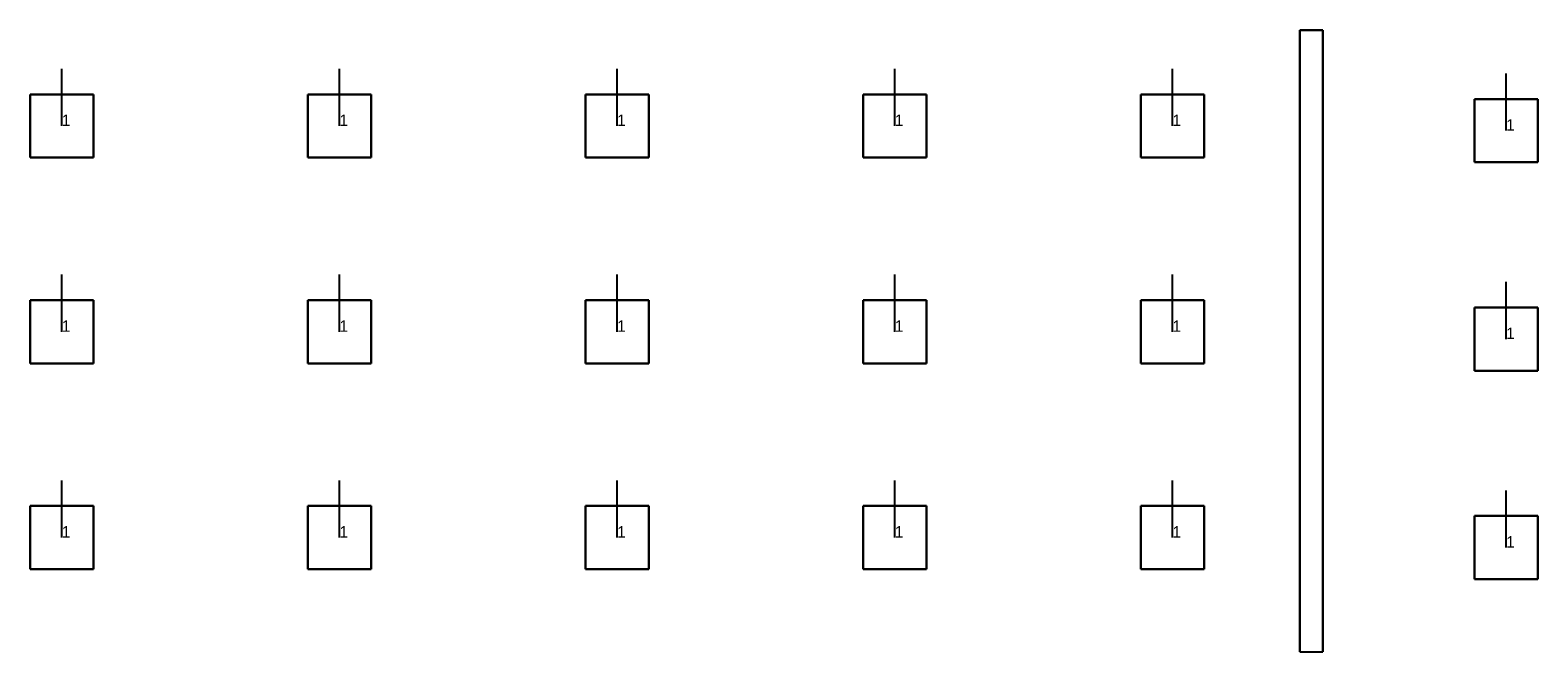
# Model space of a CAD drawing. Extents: x 85379 to 148397, y -489254 to -458533.
# Tile 1 of 5: x 85379 to 98554, y -464404 to -458966. Entities that reach past the tile are written whole.
import ezdxf

# ---------------------------------------------------------------- set-up
doc = ezdxf.new("R2010")
doc.units = 0
doc.header["$MEASUREMENT"] = 0
for name, color, linetype in [('DLXFURN', 5, 'Continuous'), ('DLXLUM', 2, 'Continuous'), ('DLXLUMEX', 2, 'Continuous')]:
    doc.layers.add(name, color=color, linetype=linetype)

# ---------------------------------------------------------------- blocks, each defined once
blk = doc.blocks.new('*U43')
at = {"color": 1}
blk.add_line((0, 0), (0, 500), dxfattribs=at)
for p, q in [((276.5, 276.5), (-276.5, 276.5)), ((-276.5, 276.5), (-276.5, -276.5)), ((-276.5, 276.5), (-276.5, -276.5)), ((-276.5, -276.5), (-276.5, 276.5)), ((-276.5, 276.5), (-276.5, 276.5)), ((276.5, 276.5), (-276.5, 276.5)), ((-276.5, 276.5), (-276.5, 276.5)), ((-276.5, 276.5), (276.5, 276.5)), ((-276.5, -276.5), (-276.5, 276.5)), ((-276.5, 276.5), (276.5, 276.5)), ((276.5, -276.5), (276.5, 276.5)), ((276.5, 276.5), (276.5, 276.5)), ((276.5, -276.5), (276.5, 276.5)), ((276.5, 276.5), (276.5, 276.5)), ((276.5, 276.5), (276.5, -276.5)), ((276.5, 276.5), (276.5, -276.5)), ((-276.5, -276.5), (276.5, -276.5)), ((-276.5, -276.5), (276.5, -276.5)), ((276.5, -276.5), (-276.5, -276.5)), ((-276.5, -276.5), (-276.5, -276.5)), ((-276.5, -276.5), (-276.5, -276.5)), ((276.5, -276.5), (-276.5, -276.5)), ((276.5, -276.5), (276.5, -276.5)), ((276.5, -276.5), (276.5, -276.5))]:
    blk.add_line(p, q)
at = {"layer": 'DLXLUMEX', "color": 7}
blk.add_text('1', height=100, dxfattribs=at).set_placement((0, 0))
blk = doc.blocks.new('*U45')
at = {"color": 1}
blk.add_line((0, 0), (0, 500), dxfattribs=at)
for p, q in [((276.5, 276.5), (-276.5, 276.5)), ((-276.5, 276.5), (-276.5, -276.5)), ((-276.5, 276.5), (-276.5, -276.5)), ((-276.5, -276.5), (-276.5, 276.5)), ((-276.5, 276.5), (-276.5, 276.5)), ((276.5, 276.5), (-276.5, 276.5)), ((-276.5, 276.5), (-276.5, 276.5)), ((-276.5, 276.5), (276.5, 276.5)), ((-276.5, -276.5), (-276.5, 276.5)), ((-276.5, 276.5), (276.5, 276.5)), ((276.5, -276.5), (276.5, 276.5)), ((276.5, 276.5), (276.5, 276.5)), ((276.5, -276.5), (276.5, 276.5)), ((276.5, 276.5), (276.5, 276.5)), ((276.5, 276.5), (276.5, -276.5)), ((276.5, 276.5), (276.5, -276.5)), ((-276.5, -276.5), (276.5, -276.5)), ((-276.5, -276.5), (276.5, -276.5)), ((276.5, -276.5), (-276.5, -276.5)), ((-276.5, -276.5), (-276.5, -276.5)), ((-276.5, -276.5), (-276.5, -276.5)), ((276.5, -276.5), (-276.5, -276.5)), ((276.5, -276.5), (276.5, -276.5)), ((276.5, -276.5), (276.5, -276.5))]:
    blk.add_line(p, q)
at = {"layer": 'DLXLUMEX', "color": 7}
blk.add_text('1', height=100, dxfattribs=at).set_placement((0, 0))
blk = doc.blocks.new('*U46')
at = {"color": 1}
blk.add_line((0, 0), (0, 500), dxfattribs=at)
for p, q in [((276.5, 276.5), (-276.5, 276.5)), ((-276.5, 276.5), (-276.5, -276.5)), ((-276.5, 276.5), (-276.5, -276.5)), ((-276.5, -276.5), (-276.5, 276.5)), ((-276.5, 276.5), (-276.5, 276.5)), ((276.5, 276.5), (-276.5, 276.5)), ((-276.5, 276.5), (-276.5, 276.5)), ((-276.5, 276.5), (276.5, 276.5)), ((-276.5, -276.5), (-276.5, 276.5)), ((-276.5, 276.5), (276.5, 276.5)), ((276.5, -276.5), (276.5, 276.5)), ((276.5, 276.5), (276.5, 276.5)), ((276.5, -276.5), (276.5, 276.5)), ((276.5, 276.5), (276.5, 276.5)), ((276.5, 276.5), (276.5, -276.5)), ((276.5, 276.5), (276.5, -276.5)), ((-276.5, -276.5), (276.5, -276.5)), ((-276.5, -276.5), (276.5, -276.5)), ((276.5, -276.5), (-276.5, -276.5)), ((-276.5, -276.5), (-276.5, -276.5)), ((-276.5, -276.5), (-276.5, -276.5)), ((276.5, -276.5), (-276.5, -276.5)), ((276.5, -276.5), (276.5, -276.5)), ((276.5, -276.5), (276.5, -276.5))]:
    blk.add_line(p, q)
at = {"layer": 'DLXLUMEX', "color": 7}
blk.add_text('1', height=100, dxfattribs=at).set_placement((0, 0))
blk = doc.blocks.new('*U47')
at = {"color": 1}
blk.add_line((0, 0), (0, 500), dxfattribs=at)
for p, q in [((276.5, 276.5), (-276.5, 276.5)), ((-276.5, 276.5), (-276.5, -276.5)), ((-276.5, 276.5), (-276.5, -276.5)), ((-276.5, -276.5), (-276.5, 276.5)), ((-276.5, 276.5), (-276.5, 276.5)), ((276.5, 276.5), (-276.5, 276.5)), ((-276.5, 276.5), (-276.5, 276.5)), ((-276.5, 276.5), (276.5, 276.5)), ((-276.5, -276.5), (-276.5, 276.5)), ((-276.5, 276.5), (276.5, 276.5)), ((276.5, -276.5), (276.5, 276.5)), ((276.5, 276.5), (276.5, 276.5)), ((276.5, -276.5), (276.5, 276.5)), ((276.5, 276.5), (276.5, 276.5)), ((276.5, 276.5), (276.5, -276.5)), ((276.5, 276.5), (276.5, -276.5)), ((-276.5, -276.5), (276.5, -276.5)), ((-276.5, -276.5), (276.5, -276.5)), ((276.5, -276.5), (-276.5, -276.5)), ((-276.5, -276.5), (-276.5, -276.5)), ((-276.5, -276.5), (-276.5, -276.5)), ((276.5, -276.5), (-276.5, -276.5)), ((276.5, -276.5), (276.5, -276.5)), ((276.5, -276.5), (276.5, -276.5))]:
    blk.add_line(p, q)
at = {"layer": 'DLXLUMEX', "color": 7}
blk.add_text('1', height=100, dxfattribs=at).set_placement((0, 0))
blk = doc.blocks.new('*U48')
at = {"color": 1}
blk.add_line((0, 0), (0, 500), dxfattribs=at)
for p, q in [((276.5, 276.5), (-276.5, 276.5)), ((-276.5, 276.5), (-276.5, -276.5)), ((-276.5, 276.5), (-276.5, -276.5)), ((-276.5, -276.5), (-276.5, 276.5)), ((-276.5, 276.5), (-276.5, 276.5)), ((276.5, 276.5), (-276.5, 276.5)), ((-276.5, 276.5), (-276.5, 276.5)), ((-276.5, 276.5), (276.5, 276.5)), ((-276.5, -276.5), (-276.5, 276.5)), ((-276.5, 276.5), (276.5, 276.5)), ((276.5, -276.5), (276.5, 276.5)), ((276.5, 276.5), (276.5, 276.5)), ((276.5, -276.5), (276.5, 276.5)), ((276.5, 276.5), (276.5, 276.5)), ((276.5, 276.5), (276.5, -276.5)), ((276.5, 276.5), (276.5, -276.5)), ((-276.5, -276.5), (276.5, -276.5)), ((-276.5, -276.5), (276.5, -276.5)), ((276.5, -276.5), (-276.5, -276.5)), ((-276.5, -276.5), (-276.5, -276.5)), ((-276.5, -276.5), (-276.5, -276.5)), ((276.5, -276.5), (-276.5, -276.5)), ((276.5, -276.5), (276.5, -276.5)), ((276.5, -276.5), (276.5, -276.5))]:
    blk.add_line(p, q)
at = {"layer": 'DLXLUMEX', "color": 7}
blk.add_text('1', height=100, dxfattribs=at).set_placement((0, 0))
blk = doc.blocks.new('*U49')
at = {"color": 1}
blk.add_line((0, 0), (0, 500), dxfattribs=at)
for p, q in [((276.5, 276.5), (-276.5, 276.5)), ((-276.5, 276.5), (-276.5, -276.5)), ((-276.5, 276.5), (-276.5, -276.5)), ((-276.5, -276.5), (-276.5, 276.5)), ((-276.5, 276.5), (-276.5, 276.5)), ((276.5, 276.5), (-276.5, 276.5)), ((-276.5, 276.5), (-276.5, 276.5)), ((-276.5, 276.5), (276.5, 276.5)), ((-276.5, -276.5), (-276.5, 276.5)), ((-276.5, 276.5), (276.5, 276.5)), ((276.5, -276.5), (276.5, 276.5)), ((276.5, 276.5), (276.5, 276.5)), ((276.5, -276.5), (276.5, 276.5)), ((276.5, 276.5), (276.5, 276.5)), ((276.5, 276.5), (276.5, -276.5)), ((276.5, 276.5), (276.5, -276.5)), ((-276.5, -276.5), (276.5, -276.5)), ((-276.5, -276.5), (276.5, -276.5)), ((276.5, -276.5), (-276.5, -276.5)), ((-276.5, -276.5), (-276.5, -276.5)), ((-276.5, -276.5), (-276.5, -276.5)), ((276.5, -276.5), (-276.5, -276.5)), ((276.5, -276.5), (276.5, -276.5)), ((276.5, -276.5), (276.5, -276.5))]:
    blk.add_line(p, q)
at = {"layer": 'DLXLUMEX', "color": 7}
blk.add_text('1', height=100, dxfattribs=at).set_placement((0, 0))
blk = doc.blocks.new('*U50')
at = {"color": 1}
blk.add_line((0, 0), (0, 500), dxfattribs=at)
for p, q in [((276.5, 276.5), (-276.5, 276.5)), ((-276.5, 276.5), (-276.5, -276.5)), ((-276.5, 276.5), (-276.5, -276.5)), ((-276.5, -276.5), (-276.5, 276.5)), ((-276.5, 276.5), (-276.5, 276.5)), ((276.5, 276.5), (-276.5, 276.5)), ((-276.5, 276.5), (-276.5, 276.5)), ((-276.5, 276.5), (276.5, 276.5)), ((-276.5, -276.5), (-276.5, 276.5)), ((-276.5, 276.5), (276.5, 276.5)), ((276.5, -276.5), (276.5, 276.5)), ((276.5, 276.5), (276.5, 276.5)), ((276.5, -276.5), (276.5, 276.5)), ((276.5, 276.5), (276.5, 276.5)), ((276.5, 276.5), (276.5, -276.5)), ((276.5, 276.5), (276.5, -276.5)), ((-276.5, -276.5), (276.5, -276.5)), ((-276.5, -276.5), (276.5, -276.5)), ((276.5, -276.5), (-276.5, -276.5)), ((-276.5, -276.5), (-276.5, -276.5)), ((-276.5, -276.5), (-276.5, -276.5)), ((276.5, -276.5), (-276.5, -276.5)), ((276.5, -276.5), (276.5, -276.5)), ((276.5, -276.5), (276.5, -276.5))]:
    blk.add_line(p, q)
at = {"layer": 'DLXLUMEX', "color": 7}
blk.add_text('1', height=100, dxfattribs=at).set_placement((0, 0))
blk = doc.blocks.new('*U51')
at = {"color": 1}
blk.add_line((0, 0), (0, 500), dxfattribs=at)
for p, q in [((276.5, 276.5), (-276.5, 276.5)), ((-276.5, 276.5), (-276.5, -276.5)), ((-276.5, 276.5), (-276.5, -276.5)), ((-276.5, -276.5), (-276.5, 276.5)), ((-276.5, 276.5), (-276.5, 276.5)), ((276.5, 276.5), (-276.5, 276.5)), ((-276.5, 276.5), (-276.5, 276.5)), ((-276.5, 276.5), (276.5, 276.5)), ((-276.5, -276.5), (-276.5, 276.5)), ((-276.5, 276.5), (276.5, 276.5)), ((276.5, -276.5), (276.5, 276.5)), ((276.5, 276.5), (276.5, 276.5)), ((276.5, -276.5), (276.5, 276.5)), ((276.5, 276.5), (276.5, 276.5)), ((276.5, 276.5), (276.5, -276.5)), ((276.5, 276.5), (276.5, -276.5)), ((-276.5, -276.5), (276.5, -276.5)), ((-276.5, -276.5), (276.5, -276.5)), ((276.5, -276.5), (-276.5, -276.5)), ((-276.5, -276.5), (-276.5, -276.5)), ((-276.5, -276.5), (-276.5, -276.5)), ((276.5, -276.5), (-276.5, -276.5)), ((276.5, -276.5), (276.5, -276.5)), ((276.5, -276.5), (276.5, -276.5))]:
    blk.add_line(p, q)
at = {"layer": 'DLXLUMEX', "color": 7}
blk.add_text('1', height=100, dxfattribs=at).set_placement((0, 0))
blk = doc.blocks.new('*U52')
at = {"color": 1}
blk.add_line((0, 0), (0, 500), dxfattribs=at)
for p, q in [((276.5, 276.5), (-276.5, 276.5)), ((-276.5, 276.5), (-276.5, -276.5)), ((-276.5, 276.5), (-276.5, -276.5)), ((-276.5, -276.5), (-276.5, 276.5)), ((-276.5, 276.5), (-276.5, 276.5)), ((276.5, 276.5), (-276.5, 276.5)), ((-276.5, 276.5), (-276.5, 276.5)), ((-276.5, 276.5), (276.5, 276.5)), ((-276.5, -276.5), (-276.5, 276.5)), ((-276.5, 276.5), (276.5, 276.5)), ((276.5, -276.5), (276.5, 276.5)), ((276.5, 276.5), (276.5, 276.5)), ((276.5, -276.5), (276.5, 276.5)), ((276.5, 276.5), (276.5, 276.5)), ((276.5, 276.5), (276.5, -276.5)), ((276.5, 276.5), (276.5, -276.5)), ((-276.5, -276.5), (276.5, -276.5)), ((-276.5, -276.5), (276.5, -276.5)), ((276.5, -276.5), (-276.5, -276.5)), ((-276.5, -276.5), (-276.5, -276.5)), ((-276.5, -276.5), (-276.5, -276.5)), ((276.5, -276.5), (-276.5, -276.5)), ((276.5, -276.5), (276.5, -276.5)), ((276.5, -276.5), (276.5, -276.5))]:
    blk.add_line(p, q)
at = {"layer": 'DLXLUMEX', "color": 7}
blk.add_text('1', height=100, dxfattribs=at).set_placement((0, 0))
blk = doc.blocks.new('*U53')
at = {"color": 1}
blk.add_line((0, 0), (0, 500), dxfattribs=at)
for p, q in [((276.5, 276.5), (-276.5, 276.5)), ((-276.5, 276.5), (-276.5, -276.5)), ((-276.5, 276.5), (-276.5, -276.5)), ((-276.5, -276.5), (-276.5, 276.5)), ((-276.5, 276.5), (-276.5, 276.5)), ((276.5, 276.5), (-276.5, 276.5)), ((-276.5, 276.5), (-276.5, 276.5)), ((-276.5, 276.5), (276.5, 276.5)), ((-276.5, -276.5), (-276.5, 276.5)), ((-276.5, 276.5), (276.5, 276.5)), ((276.5, -276.5), (276.5, 276.5)), ((276.5, 276.5), (276.5, 276.5)), ((276.5, -276.5), (276.5, 276.5)), ((276.5, 276.5), (276.5, 276.5)), ((276.5, 276.5), (276.5, -276.5)), ((276.5, 276.5), (276.5, -276.5)), ((-276.5, -276.5), (276.5, -276.5)), ((-276.5, -276.5), (276.5, -276.5)), ((276.5, -276.5), (-276.5, -276.5)), ((-276.5, -276.5), (-276.5, -276.5)), ((-276.5, -276.5), (-276.5, -276.5)), ((276.5, -276.5), (-276.5, -276.5)), ((276.5, -276.5), (276.5, -276.5)), ((276.5, -276.5), (276.5, -276.5))]:
    blk.add_line(p, q)
at = {"layer": 'DLXLUMEX', "color": 7}
blk.add_text('1', height=100, dxfattribs=at).set_placement((0, 0))
blk = doc.blocks.new('*U54')
at = {"color": 1}
blk.add_line((0, 0), (0, 500), dxfattribs=at)
for p, q in [((276.5, 276.5), (-276.5, 276.5)), ((-276.5, 276.5), (-276.5, -276.5)), ((-276.5, 276.5), (-276.5, -276.5)), ((-276.5, -276.5), (-276.5, 276.5)), ((-276.5, 276.5), (-276.5, 276.5)), ((276.5, 276.5), (-276.5, 276.5)), ((-276.5, 276.5), (-276.5, 276.5)), ((-276.5, 276.5), (276.5, 276.5)), ((-276.5, -276.5), (-276.5, 276.5)), ((-276.5, 276.5), (276.5, 276.5)), ((276.5, -276.5), (276.5, 276.5)), ((276.5, 276.5), (276.5, 276.5)), ((276.5, -276.5), (276.5, 276.5)), ((276.5, 276.5), (276.5, 276.5)), ((276.5, 276.5), (276.5, -276.5)), ((276.5, 276.5), (276.5, -276.5)), ((-276.5, -276.5), (276.5, -276.5)), ((-276.5, -276.5), (276.5, -276.5)), ((276.5, -276.5), (-276.5, -276.5)), ((-276.5, -276.5), (-276.5, -276.5)), ((-276.5, -276.5), (-276.5, -276.5)), ((276.5, -276.5), (-276.5, -276.5)), ((276.5, -276.5), (276.5, -276.5)), ((276.5, -276.5), (276.5, -276.5))]:
    blk.add_line(p, q)
at = {"layer": 'DLXLUMEX', "color": 7}
blk.add_text('1', height=100, dxfattribs=at).set_placement((0, 0))
blk = doc.blocks.new('*U56')
at = {"color": 1}
blk.add_line((0, 0), (0, 500), dxfattribs=at)
for p, q in [((276.5, 276.5), (-276.5, 276.5)), ((-276.5, 276.5), (-276.5, -276.5)), ((-276.5, 276.5), (-276.5, -276.5)), ((-276.5, -276.5), (-276.5, 276.5)), ((-276.5, 276.5), (-276.5, 276.5)), ((276.5, 276.5), (-276.5, 276.5)), ((-276.5, 276.5), (-276.5, 276.5)), ((-276.5, 276.5), (276.5, 276.5)), ((-276.5, -276.5), (-276.5, 276.5)), ((-276.5, 276.5), (276.5, 276.5)), ((276.5, -276.5), (276.5, 276.5)), ((276.5, 276.5), (276.5, 276.5)), ((276.5, -276.5), (276.5, 276.5)), ((276.5, 276.5), (276.5, 276.5)), ((276.5, 276.5), (276.5, -276.5)), ((276.5, 276.5), (276.5, -276.5)), ((-276.5, -276.5), (276.5, -276.5)), ((-276.5, -276.5), (276.5, -276.5)), ((276.5, -276.5), (-276.5, -276.5)), ((-276.5, -276.5), (-276.5, -276.5)), ((-276.5, -276.5), (-276.5, -276.5)), ((276.5, -276.5), (-276.5, -276.5)), ((276.5, -276.5), (276.5, -276.5)), ((276.5, -276.5), (276.5, -276.5))]:
    blk.add_line(p, q)
at = {"layer": 'DLXLUMEX', "color": 7}
blk.add_text('1', height=100, dxfattribs=at).set_placement((0, 0))
blk = doc.blocks.new('*U57')
at = {"color": 1}
blk.add_line((0, 0), (0, 500), dxfattribs=at)
for p, q in [((276.5, 276.5), (-276.5, 276.5)), ((-276.5, 276.5), (-276.5, -276.5)), ((-276.5, 276.5), (-276.5, -276.5)), ((-276.5, -276.5), (-276.5, 276.5)), ((-276.5, 276.5), (-276.5, 276.5)), ((276.5, 276.5), (-276.5, 276.5)), ((-276.5, 276.5), (-276.5, 276.5)), ((-276.5, 276.5), (276.5, 276.5)), ((-276.5, -276.5), (-276.5, 276.5)), ((-276.5, 276.5), (276.5, 276.5)), ((276.5, -276.5), (276.5, 276.5)), ((276.5, 276.5), (276.5, 276.5)), ((276.5, -276.5), (276.5, 276.5)), ((276.5, 276.5), (276.5, 276.5)), ((276.5, 276.5), (276.5, -276.5)), ((276.5, 276.5), (276.5, -276.5)), ((-276.5, -276.5), (276.5, -276.5)), ((-276.5, -276.5), (276.5, -276.5)), ((276.5, -276.5), (-276.5, -276.5)), ((-276.5, -276.5), (-276.5, -276.5)), ((-276.5, -276.5), (-276.5, -276.5)), ((276.5, -276.5), (-276.5, -276.5)), ((276.5, -276.5), (276.5, -276.5)), ((276.5, -276.5), (276.5, -276.5))]:
    blk.add_line(p, q)
at = {"layer": 'DLXLUMEX', "color": 7}
blk.add_text('1', height=100, dxfattribs=at).set_placement((0, 0))
blk = doc.blocks.new('*U58')
at = {"color": 1}
blk.add_line((0, 0), (0, 500), dxfattribs=at)
for p, q in [((276.5, 276.5), (-276.5, 276.5)), ((-276.5, 276.5), (-276.5, -276.5)), ((-276.5, 276.5), (-276.5, -276.5)), ((-276.5, -276.5), (-276.5, 276.5)), ((-276.5, 276.5), (-276.5, 276.5)), ((276.5, 276.5), (-276.5, 276.5)), ((-276.5, 276.5), (-276.5, 276.5)), ((-276.5, 276.5), (276.5, 276.5)), ((-276.5, -276.5), (-276.5, 276.5)), ((-276.5, 276.5), (276.5, 276.5)), ((276.5, -276.5), (276.5, 276.5)), ((276.5, 276.5), (276.5, 276.5)), ((276.5, -276.5), (276.5, 276.5)), ((276.5, 276.5), (276.5, 276.5)), ((276.5, 276.5), (276.5, -276.5)), ((276.5, 276.5), (276.5, -276.5)), ((-276.5, -276.5), (276.5, -276.5)), ((-276.5, -276.5), (276.5, -276.5)), ((276.5, -276.5), (-276.5, -276.5)), ((-276.5, -276.5), (-276.5, -276.5)), ((-276.5, -276.5), (-276.5, -276.5)), ((276.5, -276.5), (-276.5, -276.5)), ((276.5, -276.5), (276.5, -276.5)), ((276.5, -276.5), (276.5, -276.5))]:
    blk.add_line(p, q)
at = {"layer": 'DLXLUMEX', "color": 7}
blk.add_text('1', height=100, dxfattribs=at).set_placement((0, 0))
blk = doc.blocks.new('*U59')
at = {"color": 1}
blk.add_line((0, 0), (0, 500), dxfattribs=at)
for p, q in [((276.5, 276.5), (-276.5, 276.5)), ((-276.5, 276.5), (-276.5, -276.5)), ((-276.5, 276.5), (-276.5, -276.5)), ((-276.5, -276.5), (-276.5, 276.5)), ((-276.5, 276.5), (-276.5, 276.5)), ((276.5, 276.5), (-276.5, 276.5)), ((-276.5, 276.5), (-276.5, 276.5)), ((-276.5, 276.5), (276.5, 276.5)), ((-276.5, -276.5), (-276.5, 276.5)), ((-276.5, 276.5), (276.5, 276.5)), ((276.5, -276.5), (276.5, 276.5)), ((276.5, 276.5), (276.5, 276.5)), ((276.5, -276.5), (276.5, 276.5)), ((276.5, 276.5), (276.5, 276.5)), ((276.5, 276.5), (276.5, -276.5)), ((276.5, 276.5), (276.5, -276.5)), ((-276.5, -276.5), (276.5, -276.5)), ((-276.5, -276.5), (276.5, -276.5)), ((276.5, -276.5), (-276.5, -276.5)), ((-276.5, -276.5), (-276.5, -276.5)), ((-276.5, -276.5), (-276.5, -276.5)), ((276.5, -276.5), (-276.5, -276.5)), ((276.5, -276.5), (276.5, -276.5)), ((276.5, -276.5), (276.5, -276.5))]:
    blk.add_line(p, q)
at = {"layer": 'DLXLUMEX', "color": 7}
blk.add_text('1', height=100, dxfattribs=at).set_placement((0, 0))
blk = doc.blocks.new('*U60')
at = {"color": 1}
blk.add_line((0, 0), (0, 500), dxfattribs=at)
for p, q in [((276.5, 276.5), (-276.5, 276.5)), ((-276.5, 276.5), (-276.5, -276.5)), ((-276.5, 276.5), (-276.5, -276.5)), ((-276.5, -276.5), (-276.5, 276.5)), ((-276.5, 276.5), (-276.5, 276.5)), ((276.5, 276.5), (-276.5, 276.5)), ((-276.5, 276.5), (-276.5, 276.5)), ((-276.5, 276.5), (276.5, 276.5)), ((-276.5, -276.5), (-276.5, 276.5)), ((-276.5, 276.5), (276.5, 276.5)), ((276.5, -276.5), (276.5, 276.5)), ((276.5, 276.5), (276.5, 276.5)), ((276.5, -276.5), (276.5, 276.5)), ((276.5, 276.5), (276.5, 276.5)), ((276.5, 276.5), (276.5, -276.5)), ((276.5, 276.5), (276.5, -276.5)), ((-276.5, -276.5), (276.5, -276.5)), ((-276.5, -276.5), (276.5, -276.5)), ((276.5, -276.5), (-276.5, -276.5)), ((-276.5, -276.5), (-276.5, -276.5)), ((-276.5, -276.5), (-276.5, -276.5)), ((276.5, -276.5), (-276.5, -276.5)), ((276.5, -276.5), (276.5, -276.5)), ((276.5, -276.5), (276.5, -276.5))]:
    blk.add_line(p, q)
at = {"layer": 'DLXLUMEX', "color": 7}
blk.add_text('1', height=100, dxfattribs=at).set_placement((0, 0))
blk = doc.blocks.new('*U61')
at = {"color": 1}
blk.add_line((0, 0), (0, 500), dxfattribs=at)
for p, q in [((276.5, 276.5), (-276.5, 276.5)), ((-276.5, 276.5), (-276.5, -276.5)), ((-276.5, 276.5), (-276.5, -276.5)), ((-276.5, -276.5), (-276.5, 276.5)), ((-276.5, 276.5), (-276.5, 276.5)), ((276.5, 276.5), (-276.5, 276.5)), ((-276.5, 276.5), (-276.5, 276.5)), ((-276.5, 276.5), (276.5, 276.5)), ((-276.5, -276.5), (-276.5, 276.5)), ((-276.5, 276.5), (276.5, 276.5)), ((276.5, -276.5), (276.5, 276.5)), ((276.5, 276.5), (276.5, 276.5)), ((276.5, -276.5), (276.5, 276.5)), ((276.5, 276.5), (276.5, 276.5)), ((276.5, 276.5), (276.5, -276.5)), ((276.5, 276.5), (276.5, -276.5)), ((-276.5, -276.5), (276.5, -276.5)), ((-276.5, -276.5), (276.5, -276.5)), ((276.5, -276.5), (-276.5, -276.5)), ((-276.5, -276.5), (-276.5, -276.5)), ((-276.5, -276.5), (-276.5, -276.5)), ((276.5, -276.5), (-276.5, -276.5)), ((276.5, -276.5), (276.5, -276.5)), ((276.5, -276.5), (276.5, -276.5))]:
    blk.add_line(p, q)
at = {"layer": 'DLXLUMEX', "color": 7}
blk.add_text('1', height=100, dxfattribs=at).set_placement((0, 0))
blk = doc.blocks.new('*U62')
at = {"color": 1}
blk.add_line((0, 0), (0, 500), dxfattribs=at)
for p, q in [((276.5, 276.5), (-276.5, 276.5)), ((-276.5, 276.5), (-276.5, -276.5)), ((-276.5, 276.5), (-276.5, -276.5)), ((-276.5, -276.5), (-276.5, 276.5)), ((-276.5, 276.5), (-276.5, 276.5)), ((276.5, 276.5), (-276.5, 276.5)), ((-276.5, 276.5), (-276.5, 276.5)), ((-276.5, 276.5), (276.5, 276.5)), ((-276.5, -276.5), (-276.5, 276.5)), ((-276.5, 276.5), (276.5, 276.5)), ((276.5, -276.5), (276.5, 276.5)), ((276.5, 276.5), (276.5, 276.5)), ((276.5, -276.5), (276.5, 276.5)), ((276.5, 276.5), (276.5, 276.5)), ((276.5, 276.5), (276.5, -276.5)), ((276.5, 276.5), (276.5, -276.5)), ((-276.5, -276.5), (276.5, -276.5)), ((-276.5, -276.5), (276.5, -276.5)), ((276.5, -276.5), (-276.5, -276.5)), ((-276.5, -276.5), (-276.5, -276.5)), ((-276.5, -276.5), (-276.5, -276.5)), ((276.5, -276.5), (-276.5, -276.5)), ((276.5, -276.5), (276.5, -276.5)), ((276.5, -276.5), (276.5, -276.5))]:
    blk.add_line(p, q)
at = {"layer": 'DLXLUMEX', "color": 7}
blk.add_text('1', height=100, dxfattribs=at).set_placement((0, 0))
blk = doc.blocks.new('*U69')
for p, q in [((100, 2750), (-100, 2750)), ((-100, 2750), (-100, 2750)), ((-100, 2750), (100, 2750)), ((100, 2750), (-100, 2750)), ((-100, 2750), (-100, -2688)), ((-100, -2688), (-100, 2750)), ((-100, 2750), (-100, 2750)), ((-100, 2750), (-100, -2688)), ((100, 2750), (100, 2750)), ((100, -2688), (100, 2750)), ((100, -2688), (100, 2750)), ((100, 2750), (100, 2750)), ((100, 2750), (100, -2688)), ((-100, -2688), (100, -2688)), ((-100, -2688), (-100, -2688)), ((100, -2688), (100, -2688))]:
    blk.add_line(p, q)

msp = doc.modelspace()

# ---------------------------------------------------------------- block references
at = {"layer": 'DLXFURN'}
msp.add_blockref('*U69', (96574, -461716, -60), dxfattribs=at)
at = {"layer": 'DLXLUM'}
for name, p in [('*U46', (85656, -459804, -60)), ('*U49', (88082, -459804, -60)), ('*U52', (90509, -459804, -60)), ('*U56', (92935, -459804, -60)), ('*U59', (95362, -459804, -60)), ('*U62', (98277, -459845, -60)), ('*U45', (85656, -461604, -60)), ('*U48', (88082, -461604, -60)), ('*U51', (90509, -461604, -60)), ('*U54', (92935, -461604, -60)), ('*U58', (95362, -461604, -60)), ('*U61', (98277, -461668, -60)), ('*U43', (85656, -463404, -60)), ('*U47', (88082, -463404, -60)), ('*U50', (90509, -463404, -60)), ('*U53', (92935, -463404, -60)), ('*U57', (95362, -463404, -60)), ('*U60', (98277, -463492, -60))]:
    msp.add_blockref(name, p, dxfattribs=at)

doc.saveas('drawing.dxf')
